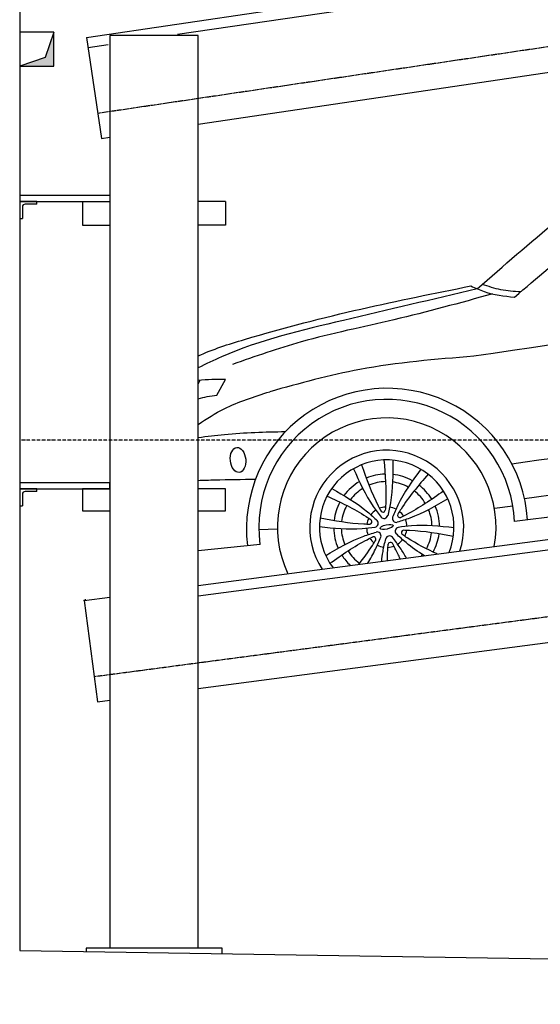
# Model space of a CAD drawing. Header units: millimetres. Extents: x 200 to 5833, y 92 to 4850.
# Tile 1 of 4: x 200 to 1731, y 92 to 2987. Entities that reach past the tile are written whole.
import ezdxf

# ---------------------------------------------------------------- set-up
doc = ezdxf.new("R2010")
doc.units = ezdxf.units.MM
doc.linetypes.add('GEN3', pattern=[6.25, 5, -1.25])
doc.linetypes.add('GEN7', pattern=[15, 10, -2.5, 0, -2.5])
for name, color, linetype in [('3', 6, 'GEN3'), ('7', 4, 'GEN7'), ('breakthrough', 1, 'Continuous'), ('car', 10, 'Continuous')]:
    doc.layers.add(name, color=color, linetype=linetype)

msp = doc.modelspace()

# ---------------------------------------------------------------- linework, layer by layer
for p, q in [((396.7, 2934.7), (5189.5, 3643.8)), ((664.2, 2943.9), (5223.6, 3618.5)), ((724.3, 2679.9), (3306.9, 3062)), ((396.7, 2934.7), (440.6, 2637.9)), ((465, 2940), (465, 256.9)), ((725, 2940), (465, 2940)), ((725, 256.9), (725, 2940)), ((401.1, 2905), (460.2, 2913.8)), ((440.6, 2637.9), (464.9, 2641.5)), ((465, 2469.4), (200, 2469.4)), ((200, 2469.4), (200, 2452.4)), ((200, 2452.4), (465, 2452.4)), ((200, 2452.4), (200, 2402.4)), ((250, 2452.4), (200, 2452.4)), ((208, 2436.4), (208, 2402.4)), ((250, 2444.4), (216, 2444.4)), ((250, 2444.4), (250, 2452.4)), ((385, 2452.4), (385, 2382.4)), ((385, 2452.4), (465, 2452.4)), ((805, 2452.4), (725, 2452.4)), ((805, 2452.4), (805, 2382.4)), ((200, 2402.4), (208, 2402.4)), ((385, 2382.4), (465, 2382.4)), ((805, 2382.4), (725, 2382.4)), ((725, 1322.9), (3417.3, 1678.5)), ((465, 1624.5), (200, 1624.5)), ((200, 1624.5), (200, 1607.5)), ((465, 1607.5), (465, 1624.5)), ((725, 1292.7), (3418.3, 1648.4)), ((200, 1607.5), (465, 1607.5)), ((200, 1607.5), (200, 1557.5)), ((250, 1607.5), (200, 1607.5)), ((250, 1599.5), (216, 1599.5)), ((250, 1599.5), (250, 1607.5)), ((465, 1607.5), (385, 1607.5)), ((385, 1607.5), (385, 1542.5)), ((805, 1607.5), (725, 1607.5)), ((805, 1542.5), (805, 1607.5)), ((208, 1591.5), (208, 1557.5)), ((200, 1557.5), (208, 1557.5)), ((385, 1542.5), (465, 1542.5)), ((725, 1542.5), (805, 1542.5)), ((725, 1020.3), (3519.4, 1389.4)), ((389.9, 1278.7), (465, 1288.6)), ((389.9, 1278.7), (429.2, 981.3)), ((429.2, 981.3), (465, 986)), ((795, 256.9), (395, 256.9)), ((395, 256.9), (395, 246.9)), ((795, 240.7), (795, 256.9))]:
    msp.add_line(p, q)
for points in [[(200, 4050), (200, 250), (4950, 175.4), (4950, 91.6), (5050, 91.6), (5050, 192.9), (5500, 200), (5500, 1750), (5500, 3950), (5500, 4850), (1500, 4850)], [(392.3, 1282.9), (393.6, 1279.2)]]:
    msp.add_lwpolyline(points)
for centre in [(216, 2436.4), (216, 1591.5)]:
    msp.add_arc(centre, 8, 90, 180)
at = {"color": 0, "linetype": 'ByBlock'}
msp.add_point((389.9, 1278.7), dxfattribs=at)
at = {"layer": '3'}
for p, q in [((429.7, 2712.1), (5440.1, 3453.5)), ((419.3, 1055.6), (5440.7, 1718.8))]:
    msp.add_line(p, q, dxfattribs=at)
at = {"layer": '7'}
msp.add_line((5500, 1750), (200, 1750), dxfattribs=at)
at = {"layer": 'breakthrough'}
for p, q in [((300, 2950), (274.5, 2875.5)), ((300, 2950), (274.5, 2875.5)), ((274.5, 2875.5), (200, 2850))]:
    msp.add_line(p, q, dxfattribs=at)
msp.add_lwpolyline([(200, 2850), (300, 2850), (300, 2950), (200, 2950)], close=True, dxfattribs=at)
for points in [[(300, 2850), (300, 2950), (274.5, 2875.5)], [(300, 2850), (300, 2950), (274.5, 2875.5)], [(200, 2850), (300, 2850), (274.5, 2875.5)]]:
    msp.add_solid(points, dxfattribs=at)
at = {"layer": 'car'}
for p, q in [((725, 1915.5), (730.8, 1926.5)), ((779.4, 1882.5), (805.3, 1929.2)), ((1684.1, 1578.8), (3412.5, 1825.2)), ((3415.5, 1731.5), (1654.7, 1511.1)), ((1595.5, 1550.4), (1649.7, 1557.6)), ((903.1, 1487.7), (957.8, 1490.1)), ((906.5, 1444.1), (725, 1424.9))]:
    msp.add_line(p, q, dxfattribs=at)
for centre, radius, start, end in [((1280.3, 1489.4), 413.6, 3.6724, 186.8256), ((1279.1, 1494.5), 376, 2.5345, 187.7026), ((1279.1, 1494.5), 321.3, 349.8524, 205.1954), ((1279.1, 1494.5), 226.3, 341.9973, 213.0505), ((1279.1, 1494.5), 197.8, 337.9839, 217.0639), ((1278.8, 1495.2), 155.6, 91.704, 112.6016), ((1278.8, 1495.2), 155.6, 120.9155, 143.6632), ((1278.8, 1495.2), 133.4, 91.3811, 112.9072), ((1278.8, 1495.2), 133.4, 61.4556, 82.5508), ((1278.8, 1495.2), 155.6, 60.6751, 83.3913), ((1278.8, 1495.2), 133.4, 121.7395, 142.8682), ((1278.8, 1495.2), 133.4, 31.1796, 52.639), ((1278.8, 1495.2), 155.6, 31.527, 52.3742), ((1278.8, 1495.2), 155.6, 151.9715, 172.8447), ((1278.8, 1495.2), 133.4, 151.6939, 173.1878), ((1279.1, 1494.5), 59.4, 122.5444, 141.8675), ((1279.1, 1494.5), 59.4, 93.4993, 110.9126), ((1267.9, 1546), 7.04, 218.1486, 346.2633), ((1279.1, 1494.5), 59.4, 62.5444, 81.8675), ((1279.1, 1494.5), 59.4, 33.4993, 50.9126), ((1278.8, 1495.2), 133.4, 1.4377, 22.3727), ((1278.8, 1495.2), 155.6, 0.6669, 23.2325), ((1279.1, 1494.5), 59.4, 153.4993, 170.9126), ((1228.9, 1510.6), 7.04, 278.1486, 46.2633), ((1242.9, 1506.1), 11.4, 280.9182, 43.4937), ((1271, 1531.7), 11.4, 220.9182, 343.4937), ((1307.2, 1520), 11.4, 160.9182, 283.4937), ((1318.1, 1529.9), 7.04, 158.1486, 286.2633), ((1279.1, 1494.5), 59.4, 2.5444, 21.8675), ((1278.8, 1495.2), 155.6, 181.148, 203.7763), ((1278.8, 1495.2), 133.4, 182.0058, 203.0074), ((1279.1, 1494.5), 59.4, 182.5444, 201.8675), ((1250.9, 1469), 11.4, 340.9182, 103.4937), ((1315.3, 1482.9), 11.4, 100.9182, 223.4937), ((1329.2, 1478.4), 7.04, 98.1486, 226.2633), ((1279.1, 1494.5), 59.4, 333.4993, 350.9126), ((1278.8, 1495.2), 133.4, 331.2911, 352.6511), ((1279.1, 1494.5), 59.4, 213.4993, 230.9126), ((1240.1, 1459.1), 7.04, 338.1486, 106.2633), ((1287.1, 1457.4), 11.4, 40.9182, 163.4937), ((1290.2, 1443), 7.04, 38.1486, 166.2633), ((1279.1, 1494.5), 59.4, 302.5444, 321.8675), ((1278.8, 1495.2), 155.6, 331.6177, 352.39), ((1278.8, 1495.2), 133.4, 211.8052, 233.1999), ((1279.1, 1494.5), 59.4, 242.5444, 261.8675), ((1279.1, 1494.5), 59.4, 273.4993, 290.9126), ((1278.8, 1495.2), 155.6, 212.062, 226.6834), ((1278.8, 1495.2), 133.4, 320.1126, 322.5124)]:
    msp.add_arc(centre, radius, start, end, dxfattribs=at)
for centre, major_axis, ratio in [((841.9, 1692.2), (-3.5, 36.6), 0.616502), ((1278.8, 1495.2), (-19.3, -4.5), 0.317169)]:
    msp.add_ellipse(centre, major_axis=major_axis, ratio=ratio, dxfattribs=at)
for points, knots in [([(1654.8, 2171), (1786.1, 2283.1), (2014.8, 2478.4), (2391.3, 2763), (2821.1, 2870), (3160.7, 2915.3), (3338.2, 2932.9), (3376.3, 2936.4)], [0, 0, 0, 0, 519.065254, 904.39307, 1399.869554, 1820.43409, 1935.473445, 1935.473445, 1935.473445, 1935.473445]), ([(1544.9, 2195.3), (1700.8, 2331), (1944.4, 2543), (2355.9, 2821.9), (2638.3, 2874), (2804.6, 2904.7)], [0, 0, 0, 0, 621.355684, 970.943845, 1471.358847, 1471.358847, 1471.358847, 1471.358847]), ([(725, 1998.1), (767.1, 2017.8), (1058.1, 2109.7), (1312.9, 2161), (1526.4, 2203.9)], [270.376662, 270.376662, 270.376662, 270.376662, 402.903566, 1087.102722, 1087.102722, 1087.102722, 1087.102722]), ([(1526.4, 2203.9), (1539.3, 2197.9), (1579.8, 2179.1), (1624.4, 2174.3), (1654.8, 2171)], [0, 0, 0, 0, 42.571078, 133.228099, 133.228099, 133.228099, 133.228099]), ([(1672.7, 2186.3), (1653.1, 2187.5), (1614.6, 2189.9), (1578.2, 2202.5), (1560.3, 2208.6)], [0, 0, 0, 0, 58.517927, 115.082191, 115.082191, 115.082191, 115.082191]), ([(1544.9, 2195.3), (1414.1, 2164.4), (1162.2, 2105.1), (882.7, 2039.6), (747.7, 1974.3), (725, 1963.2)], [0, 0, 0, 0, 404.065572, 777.734132, 853.592208, 853.592208, 853.592208, 853.592208]), ([(1590.4, 2180.4), (1494, 2153.9), (1307.6, 2102.6), (1047.9, 2050.8), (892.6, 1996.7), (825.6, 1973.3)], [0, 0, 0, 0, 299.866365, 579.892698, 792.749108, 792.749108, 792.749108, 792.749108]), ([(1535.3, 1997.2), (1422.8, 1988.1), (1219.4, 1971.6), (1023, 1917.1), (935.2, 1892.8)], [0, 0, 0, 0, 337.667094, 610.235286, 610.235286, 610.235286, 610.235286]), ([(1646.8, 1681), (2070.7, 1740.8), (2656.9, 1823.6), (3236, 1945.6), (3396.2, 1979.4)], [0, 0, 0, 0, 1283.82201, 1775.086875, 1775.086875, 1775.086875, 1775.086875]), ([(725, 1796.9), (749.6, 1813.9), (815.2, 1854.8), (889.5, 1878.3), (935.2, 1892.8)], [83.030375, 83.030375, 83.030375, 83.030375, 172.602364, 315.420977, 315.420977, 315.420977, 315.420977]), ([(981, 1774.9), (921.3, 1773.5), (835.6, 1771.5), (750.7, 1760.9), (725, 1757.3)], [0, 0, 0, 0, 179.060319, 256.799653, 256.799653, 256.799653, 256.799653]), ([(1270.7, 1692.1), (1274.5, 1648.9), (1278.8, 1599.6), (1275.2, 1550.4), (1274.8, 1544.3)], [0, 0, 0, 0, 129.753539, 147.977393, 147.977393, 147.977393, 147.977393]), ([(1296.8, 1691.5), (1296.9, 1649.4), (1297.2, 1594.4), (1284.8, 1541), (1281.9, 1528.4)], [0, 0, 0, 0, 125.483421, 164.122091, 164.122091, 164.122091, 164.122091]), ([(1181.5, 1666.6), (1198.8, 1628.2), (1221.3, 1578), (1254.6, 1534.5), (1262.4, 1524.2)], [0, 0, 0, 0, 125.483421, 164.122091, 164.122091, 164.122091, 164.122091]), ([(1205, 1677.9), (1219.4, 1637), (1235.9, 1590.3), (1259.5, 1547), (1262.4, 1541.6)], [0, 0, 0, 0, 129.753539, 147.977393, 147.977393, 147.977393, 147.977393]), ([(1379.3, 1665), (1354.7, 1630.9), (1322.5, 1586.3), (1301.4, 1535.7), (1296.5, 1523.8)], [0, 0, 0, 0, 125.483421, 164.122091, 164.122091, 164.122091, 164.122091]), ([(1400.9, 1650.4), (1372.6, 1617.4), (1340.4, 1579.8), (1314.7, 1537.7), (1311.5, 1532.5)], [0, 0, 0, 0, 129.753539, 147.977393, 147.977393, 147.977393, 147.977393]), ([(725, 1632.3), (741.2, 1632.9), (797.5, 1634.3), (853.6, 1635.3), (893.5, 1636)], [163.696529, 163.696529, 163.696529, 163.696529, 212.345923, 332.19093, 332.19093, 332.19093, 332.19093]), ([(1117.3, 1608.3), (1153.8, 1587.4), (1201.6, 1560.1), (1241.7, 1522.7), (1251.1, 1513.9)], [0, 0, 0, 0, 125.483421, 164.122091, 164.122091, 164.122091, 164.122091]), ([(1446.1, 1600.5), (1410.5, 1575.7), (1369.9, 1547.3), (1325.5, 1525.8), (1320.1, 1523.1)], [0, 0, 0, 0, 129.753539, 147.977393, 147.977393, 147.977393, 147.977393]), ([(1103.7, 1586.1), (1143.1, 1567.7), (1187.9, 1546.8), (1228.8, 1519.1), (1233.8, 1515.7)], [0, 0, 0, 0, 129.753539, 147.977393, 147.977393, 147.977393, 147.977393]), ([(1458.5, 1577.7), (1422.2, 1556.5), (1374.6, 1528.8), (1322.2, 1512.8), (1309.9, 1509)], [0, 0, 0, 0, 125.483421, 164.122091, 164.122091, 164.122091, 164.122091]), ([(1083.2, 1522), (1125.9, 1514.1), (1174.5, 1505), (1223.8, 1503.8), (1229.9, 1503.6)], [0, 0, 0, 0, 129.753539, 147.977393, 147.977393, 147.977393, 147.977393]), ([(1081.3, 1496.1), (1123.1, 1491.8), (1177.9, 1486.2), (1232.2, 1493.3), (1245, 1495)], [0, 0, 0, 0, 125.483421, 164.122091, 164.122091, 164.122091, 164.122091]), ([(1099.6, 1411.3), (1136, 1432.5), (1183.5, 1460.2), (1235.9, 1476.2), (1248.3, 1480)], [0, 0, 0, 0, 125.483421, 164.122091, 164.122091, 164.122091, 164.122091]), ([(1476.9, 1492.9), (1435, 1497.2), (1380.2, 1502.8), (1325.9, 1495.7), (1313.1, 1494)], [0, 0, 0, 0, 125.483421, 164.122091, 164.122091, 164.122091, 164.122091]), ([(1475, 1467), (1432.3, 1474.9), (1383.6, 1484), (1334.3, 1485.2), (1328.2, 1485.4)], [0, 0, 0, 0, 129.753539, 147.977393, 147.977393, 147.977393, 147.977393]), ([(1112.1, 1388.5), (1147.6, 1413.3), (1188.2, 1441.7), (1232.6, 1463.2), (1238.1, 1465.9)], [0, 0, 0, 0, 129.753539, 147.977393, 147.977393, 147.977393, 147.977393]), ([(1196.3, 1385.2), (1210.8, 1403.2), (1228.2, 1426.5), (1243.4, 1451.3), (1246.6, 1456.5)], [60.620904, 60.620904, 60.620904, 60.620904, 129.753539, 147.977393, 147.977393, 147.977393, 147.977393]), ([(1223.4, 1388.8), (1231.7, 1402.1), (1245.7, 1426.9), (1256.7, 1453.3), (1261.7, 1465.3)], [78.368943, 78.368943, 78.368943, 78.368943, 125.483421, 164.122091, 164.122091, 164.122091, 164.122091]), ([(1264.3, 1394.2), (1265.3, 1403.8), (1268.2, 1426), (1273.3, 1448), (1276.2, 1460.6)], [96.530785, 96.530785, 96.530785, 96.530785, 125.483421, 164.122091, 164.122091, 164.122091, 164.122091]), ([(1337.1, 1403.8), (1331.3, 1414), (1318.5, 1435), (1303.5, 1454.6), (1295.7, 1464.8)], [90.231037, 90.231037, 90.231037, 90.231037, 125.483421, 164.122091, 164.122091, 164.122091, 164.122091]), ([(1389.8, 1410.7), (1370.9, 1422.5), (1342.1, 1442.3), (1316.5, 1466.3), (1307, 1475.1)], [59.004353, 59.004353, 59.004353, 59.004353, 125.483421, 164.122091, 164.122091, 164.122091, 164.122091]), ([(1427.2, 1415.7), (1397.1, 1430), (1361.9, 1447.8), (1329.4, 1469.9), (1324.4, 1473.3)], [29.97287, 29.97287, 29.97287, 29.97287, 129.753539, 147.977393, 147.977393, 147.977393, 147.977393]), ([(1281.5, 1396.4), (1281.4, 1406.5), (1281.8, 1422.6), (1282.9, 1438.6), (1283.4, 1444.7)], [99.635087, 99.635087, 99.635087, 99.635087, 129.753539, 147.977393, 147.977393, 147.977393, 147.977393]), ([(1318.7, 1401.4), (1314.2, 1411.5), (1306.9, 1427), (1298.6, 1442), (1295.7, 1447.4)], [96.501557, 96.501557, 96.501557, 96.501557, 129.753539, 147.977393, 147.977393, 147.977393, 147.977393])]:
    msp.add_open_spline(points, degree=3, knots=knots, dxfattribs=at)
for points in [[(3346.8, 2264.3), (2742.9, 2175.2), (2139.1, 2086.2), (1535.3, 1997.2)], [(805.3, 1929.2), (778.3, 1928.9), (751.3, 1928.6), (725, 1925.9)], [(725, 1872.2), (741.9, 1877.5), (760.7, 1880), (779.4, 1882.5)]]:
    msp.add_open_spline(points, degree=3, dxfattribs=at)

doc.saveas('drawing.dxf')
